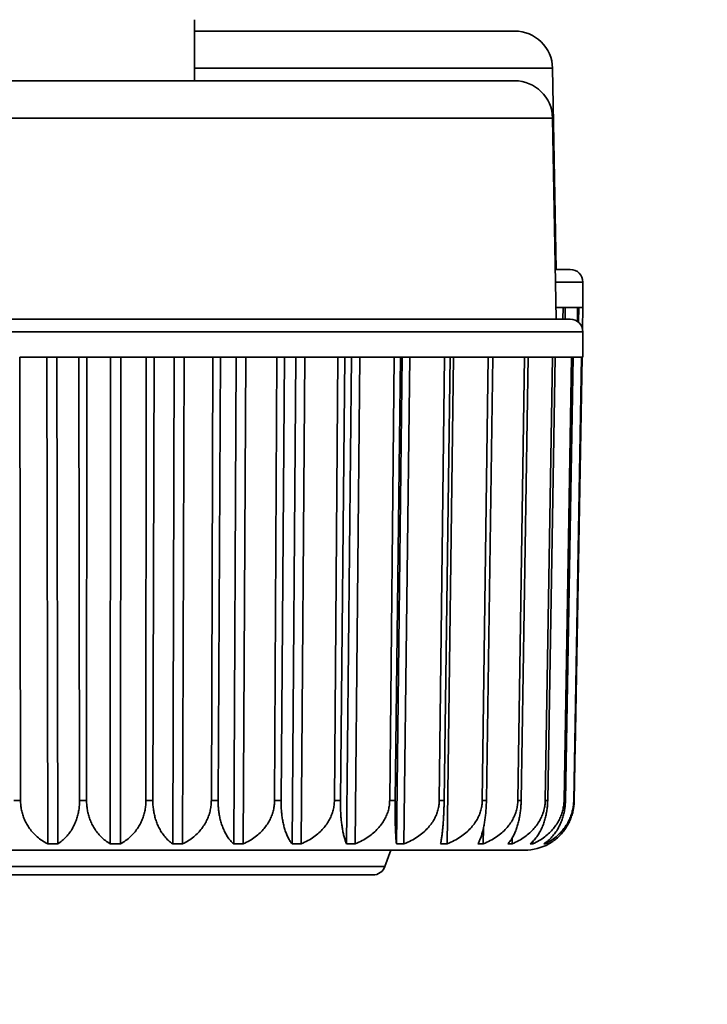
# Model space of a CAD drawing. Header units: millimetres. Extents: x 0 to 3360, y 0 to 2376.
# Tile 43 of 82: x 2491 to 2498, y 1598 to 1608. Entities that reach past the tile are written whole.
import ezdxf

# ---------------------------------------------------------------- set-up
doc = ezdxf.new("R2010")
doc.units = ezdxf.units.MM
doc.header["$LTSCALE"] = 8
for name, color, linetype, lineweight in [('Bemaßungen(ISO)', 7, 'Continuous', 18), ('Sichtbare Kanten(ISO)', 7, 'Continuous', 35), ('Sichtbare tangentiale Kanten(ISO)', 7, 'Continuous', 35)]:
    doc.layers.add(name, color=color, linetype=linetype, lineweight=lineweight)
doc.styles.add('Aktuell-ISOGroßer Text', font='arial.ttf')
doc.dimstyles.new('X.XXXGroßer Text', dxfattribs={"dimscale": 8, "dimtxt": 3.048, "dimasz": 5, "dimexe": 3.175, "dimexo": 0.75, "dimgap": 0.762, "dimtad": 1, "dimdec": 1, "dimrnd": 1e-08, "dimzin": 12, "dimtxsty": 'Aktuell-ISOGroßer Text', "dimcen": 0.09, "dimdle": 10, "dimclrd": 256, "dimclre": 256, "dimclrt": 7, "dimadec": 0, "dimazin": 3, "dimtfac": 0.656168, "dimtdec": 1, "dimtmove": 0, "dimatfit": 3, "dimfxl": 0, "dimtolj": 1, "dimlwd": 25, "dimlwe": 25, "dimarcsym": 0})

# ---------------------------------------------------------------- blocks, each defined once
blk = doc.blocks.new('*D14')
at = {"layer": 'Bemaßungen(ISO)', "color": 250, "linetype": 'Continuous', "lineweight": 25, "true_color": 0x3f3f3f, "transparency": 16777216}
for p, q in [((2518.1991, 1633.3304), (2518.1991, 1440.2638)), ((2315.9491, 1526.3304), (2315.9491, 1440.2638)), ((2478.1991, 1465.6638), (2355.9491, 1465.6638))]:
    blk.add_line(p, q, dxfattribs=at)
at = {"layer": 'Bemaßungen(ISO)', "color": 250, "linetype": 'Continuous', "true_color": 0x3f3f3f, "transparency": 16777216}
for points in [[(2355.9491, 1472.3304), (2355.9491, 1458.9971), (2315.9491, 1465.6638)], [(2478.1991, 1472.3304), (2478.1991, 1458.9971), (2518.1991, 1465.6638)]]:
    blk.add_solid(points, dxfattribs=at)
at = {"layer": 'Defpoints', "color": 0, "linetype": 'Continuous', "transparency": 16777216}
for p in [(2518.1991, 1639.3304), (2315.9491, 1532.3304), (2315.9491, 1465.6638)]:
    blk.add_point(p, dxfattribs=at)
at = {"layer": 'Bemaßungen(ISO)', "color": 7, "linetype": 'Continuous', "lineweight": 25, "transparency": 16777216, "insert": (2375.8492, 1501.0671), "char_height": 24.384, "attachment_point": 1, "style": 'Aktuell-ISOGroßer Text'}
blk.add_mtext('\\A1;202,2', dxfattribs=at)
blk = doc.blocks.new('*D15')
at = {"layer": 'Bemaßungen(ISO)', "color": 250, "linetype": 'Continuous', "lineweight": 25, "true_color": 0x3f3f3f, "transparency": 16777216}
for p, q in [((2518.1991, 1633.3304), (2518.1991, 1440.2638)), ((2598.1991, 1633.3304), (2598.1991, 1440.2638)), ((2478.1991, 1465.6638), (2438.1991, 1465.6638)), ((2598.1991, 1465.6638), (2518.1991, 1465.6638)), ((2638.1991, 1465.6638), (2678.1991, 1465.6638))]:
    blk.add_line(p, q, dxfattribs=at)
at = {"layer": 'Bemaßungen(ISO)', "color": 250, "linetype": 'Continuous', "true_color": 0x3f3f3f, "transparency": 16777216}
for points in [[(2478.1991, 1472.3304), (2478.1991, 1458.9971), (2518.1991, 1465.6638)], [(2638.1991, 1472.3304), (2638.1991, 1458.9971), (2598.1991, 1465.6638)]]:
    blk.add_solid(points, dxfattribs=at)
at = {"layer": 'Defpoints', "color": 0, "linetype": 'Continuous', "transparency": 16777216}
for p in [(2518.1991, 1639.3304), (2598.1991, 1639.3304), (2518.1991, 1465.6638)]:
    blk.add_point(p, dxfattribs=at)
at = {"layer": 'Bemaßungen(ISO)', "color": 7, "linetype": 'Continuous', "lineweight": 25, "transparency": 16777216, "insert": (2540.7594, 1496.6594), "char_height": 24.384, "attachment_point": 1, "style": 'Aktuell-ISOGroßer Text'}
blk.add_mtext('\\A1;80', dxfattribs=at)
blk = doc.blocks.new('*D20')
at = {"layer": 'Bemaßungen(ISO)', "color": 250, "linetype": 'Continuous', "lineweight": 25, "true_color": 0x3f3f3f, "transparency": 16777216}
for p, q in [((2568.4491, 1663.0804), (2212.0491, 1663.0804)), ((2237.4491, 1570.8304), (2237.4491, 1623.0804)), ((2311.4491, 1530.8304), (2212.0491, 1530.8304))]:
    blk.add_line(p, q, dxfattribs=at)
at = {"layer": 'Bemaßungen(ISO)', "color": 250, "linetype": 'Continuous', "true_color": 0x3f3f3f, "transparency": 16777216}
for points in [[(2230.7825, 1623.0804), (2244.1158, 1623.0804), (2237.4491, 1663.0804)], [(2230.7825, 1570.8304), (2244.1158, 1570.8304), (2237.4491, 1530.8304)]]:
    blk.add_solid(points, dxfattribs=at)
at = {"layer": 'Defpoints', "color": 0, "linetype": 'Continuous', "transparency": 16777216}
for p in [(2237.4491, 1663.0804), (2574.4491, 1663.0804), (2317.4491, 1530.8304)]:
    blk.add_point(p, dxfattribs=at)
at = {"layer": 'Bemaßungen(ISO)', "color": 7, "linetype": 'Continuous', "lineweight": 25, "transparency": 16777216, "insert": (2202.0458, 1556.9613), "char_height": 24.384, "attachment_point": 1, "rotation": 90, "style": 'Aktuell-ISOGroßer Text'}
blk.add_mtext('\\A1;132,3', dxfattribs=at)

msp = doc.modelspace()

# ---------------------------------------------------------------- linework, layer by layer
at = {"layer": 'Sichtbare Kanten(ISO)'}
for p, q in [((2492.8016, 1607.4664), (2492.8016, 1608.0804)), ((2492.8016, 1607.9664), (2496.0148, 1607.9664)), ((2496.3957, 1607.5921), (2496.431, 1605.5704)), ((2487.6835, 1607.4664), (2496.0148, 1607.4664)), ((2496.3957, 1607.0921), (2496.431, 1605.0704)), ((2496.4223, 1605.5704), (2496.5735, 1605.5704)), ((2496.7005, 1605.1895), (2496.7005, 1605.4434)), ((2496.5014, 1605.1887), (2496.429, 1605.1887)), ((2496.4994, 1605.0704), (2496.5014, 1605.1887)), ((2496.5235, 1605.1887), (2496.5215, 1605.0704)), ((2496.6476, 1605.1887), (2496.5235, 1605.1887)), ((2496.6452, 1605.0483), (2496.6476, 1605.1887)), ((2496.6587, 1605.1887), (2496.6561, 1605.0399)), ((2496.7004, 1605.1887), (2496.6587, 1605.1887)), ((2496.6587, 1605.1887), (2496.6587, 1605.1887)), ((2496.6966, 1604.9747), (2496.7004, 1605.1887)), ((2496.6968, 1604.9741), (2496.7005, 1605.1895)), ((2487.1247, 1605.0704), (2496.5735, 1605.0704)), ((2496.7005, 1604.6887), (2496.7005, 1604.9434)), ((2491.6397, 1604.6887), (2491.0463, 1604.6887)), ((2491.0463, 1604.6887), (2491.0546, 1600.2356)), ((2491.3183, 1604.6887), (2491.3273, 1599.7988)), ((2491.4283, 1599.7988), (2491.4194, 1604.6887)), ((2491.6477, 1600.2356), (2491.6397, 1604.6887)), ((2491.72, 1604.6887), (2491.7174, 1600.2356)), ((2492.3163, 1604.6887), (2491.72, 1604.6887)), ((2491.9587, 1604.6887), (2491.9557, 1599.7988)), ((2492.0573, 1599.7988), (2492.0603, 1604.6887)), ((2492.3134, 1600.2356), (2492.3163, 1604.6887)), ((2492.3962, 1604.6887), (2492.3828, 1600.2356)), ((2492.9838, 1604.6887), (2492.3962, 1604.6887)), ((2492.597, 1604.6887), (2492.5821, 1599.7988)), ((2492.6822, 1599.7988), (2492.697, 1604.6887)), ((2492.9701, 1600.2356), (2492.9838, 1604.6887)), ((2493.0617, 1604.6887), (2493.0378, 1600.2356)), ((2493.6292, 1604.6887), (2493.0617, 1604.6887)), ((2493.2206, 1604.6887), (2493.1943, 1599.7988)), ((2493.2909, 1599.7988), (2493.3173, 1604.6887)), ((2493.605, 1600.2356), (2493.6292, 1604.6887)), ((2493.7037, 1604.6887), (2493.6697, 1600.2356)), ((2494.24, 1604.6887), (2493.7037, 1604.6887)), ((2493.8176, 1604.6887), (2493.7802, 1599.7988)), ((2493.8715, 1599.7988), (2493.909, 1604.6887)), ((2494.2057, 1600.2356), (2494.24, 1604.6887)), ((2494.3095, 1604.6887), (2494.2661, 1600.2356)), ((2494.8042, 1604.6887), (2494.3095, 1604.6887)), ((2494.3763, 1604.6887), (2494.3286, 1599.7988)), ((2494.4128, 1599.7988), (2494.4606, 1604.6887)), ((2494.7605, 1600.2356), (2494.8042, 1604.6887)), ((2494.8675, 1604.6887), (2494.8155, 1600.2356)), ((2494.8858, 1604.6887), (2494.8287, 1599.7988)), ((2495.3109, 1604.6887), (2494.8675, 1604.6887)), ((2494.9042, 1599.7988), (2494.9613, 1604.6887)), ((2495.2587, 1600.2356), (2495.3109, 1604.6887)), ((2495.3667, 1604.6887), (2495.3071, 1600.2356)), ((2495.3361, 1599.7988), (2495.4015, 1604.6887)), ((2495.7503, 1604.6887), (2495.3667, 1604.6887)), ((2495.6905, 1600.2356), (2495.7503, 1604.6887)), ((2495.7975, 1604.6887), (2495.7315, 1600.2356)), ((2496.1137, 1604.6887), (2495.7975, 1604.6887)), ((2496.0475, 1600.2356), (2496.1137, 1604.6887)), ((2496.1514, 1604.6887), (2496.0803, 1600.2356)), ((2496.3941, 1604.6887), (2496.1514, 1604.6887)), ((2496.3229, 1600.2356), (2496.3941, 1604.6887)), ((2496.4215, 1604.6887), (2496.3467, 1600.2356)), ((2496.586, 1604.6887), (2496.4215, 1604.6887)), ((2496.5111, 1600.2356), (2496.586, 1604.6887)), ((2496.6027, 1604.6887), (2496.5256, 1600.2356)), ((2496.6858, 1604.6887), (2496.6027, 1604.6887)), ((2496.6027, 1604.6887), (2496.6027, 1604.6887)), ((2496.6086, 1600.2356), (2496.6857, 1604.6887)), ((2496.6913, 1604.6887), (2496.6135, 1600.2356)), ((2496.6227, 1600.7356), (2496.6916, 1604.6887)), ((2496.6228, 1600.7356), (2496.6918, 1604.6887)), ((2496.7005, 1604.6887), (2496.6914, 1604.6887)), ((2495.7002, 1599.7988), (2495.7025, 1599.9598)), ((2495.9893, 1599.7988), (2495.9902, 1599.8565)), ((2496.1978, 1599.7988), (2496.1982, 1599.8244)), ((2496.3216, 1599.7988), (2496.3218, 1599.8085)), ((2496.3587, 1599.7988), (2496.3587, 1599.7989)), ((2496.1149, 1599.7364), (2488.1549, 1599.7364)), ((2494.7132, 1599.572), (2494.7731, 1599.7364)), ((2494.5911, 1599.4864), (2489.1072, 1599.4864)), ((2492.2555, 1599.4864), (2492.2555, 1599.4864))]:
    msp.add_line(p, q, dxfattribs=at)
for centre, radius, start, end in [((2496.0148, 1607.5854), 0.381, 1, 90), ((2496.0148, 1607.0854), 0.381, 1, 90), ((2496.5735, 1605.4434), 0.127, 0, 90), ((2496.5735, 1604.9434), 0.127, 0, 90), ((2496.1149, 1600.7444), 0.508, 356.25762, 359), ((2496.1149, 1600.2444), 0.508, 270.00197, 298.68715), ((2493.7457, 1599.8634), 0.127, 269.97484, 270), ((2494.5911, 1599.6164), 0.13, 270, 340)]:
    msp.add_arc(centre, radius, start, end, dxfattribs=at)
for points in [[(2496.6227, 1600.7356), (2496.6225, 1600.7284), (2496.6223, 1600.7213), (2496.6218, 1600.7141)], [(2496.3584, 1599.7988), (2496.3586, 1599.7988), (2496.3587, 1599.7988), (2496.3587, 1599.7988)]]:
    msp.add_open_spline(points, degree=3, dxfattribs=at)
for points, knots in [([(2491.0546, 1600.2356), (2491.0546, 1600.2194), (2491.0554, 1600.2033), (2491.057, 1600.1873), (2491.0587, 1600.1712), (2491.0611, 1600.1552), (2491.0643, 1600.1392), (2491.0676, 1600.1232), (2491.0717, 1600.1073), (2491.0766, 1600.0915), (2491.0815, 1600.0756), (2491.0873, 1600.0599), (2491.094, 1600.0443), (2491.1007, 1600.0288), (2491.1084, 1600.0133), (2491.117, 1599.9981), (2491.1256, 1599.9828), (2491.1351, 1599.9678), (2491.1458, 1599.953), (2491.1564, 1599.9383), (2491.168, 1599.9238), (2491.1808, 1599.9098), (2491.1936, 1599.8957), (2491.2075, 1599.8821), (2491.2225, 1599.869), (2491.2376, 1599.856), (2491.2538, 1599.8435), (2491.2713, 1599.8317), (2491.2887, 1599.8199), (2491.3073, 1599.8089), (2491.3273, 1599.7988)], [0, 0, 0, 0, 0.1, 0.1, 0.1, 0.2, 0.2, 0.2, 0.3, 0.3, 0.3, 0.4, 0.4, 0.4, 0.5, 0.5, 0.5, 0.6, 0.6, 0.6, 0.7, 0.7, 0.7, 0.8, 0.8, 0.8, 0.9, 0.9, 0.9, 1, 1, 1, 1]), ([(2491.6477, 1600.2356), (2491.6477, 1600.2194), (2491.6471, 1600.2033), (2491.6459, 1600.1873), (2491.6446, 1600.1712), (2491.6427, 1600.1552), (2491.6401, 1600.1392), (2491.6375, 1600.1233), (2491.6343, 1600.1073), (2491.6303, 1600.0915), (2491.6264, 1600.0757), (2491.6217, 1600.0599), (2491.6164, 1600.0444), (2491.611, 1600.0288), (2491.6049, 1600.0133), (2491.5979, 1599.9981), (2491.591, 1599.9828), (2491.5833, 1599.9678), (2491.5748, 1599.953), (2491.5662, 1599.9383), (2491.5568, 1599.9238), (2491.5465, 1599.9098), (2491.5362, 1599.8957), (2491.525, 1599.8821), (2491.5129, 1599.869), (2491.5007, 1599.856), (2491.4876, 1599.8435), (2491.4736, 1599.8317), (2491.4595, 1599.8199), (2491.4444, 1599.8089), (2491.4283, 1599.7988)], [0, 0, 0, 0, 0.1, 0.1, 0.1, 0.2, 0.2, 0.2, 0.3, 0.3, 0.3, 0.4, 0.4, 0.4, 0.5, 0.5, 0.5, 0.6, 0.6, 0.6, 0.7, 0.7, 0.7, 0.8, 0.8, 0.8, 0.9, 0.9, 0.9, 1, 1, 1, 1]), ([(2491.7174, 1600.2356), (2491.7174, 1600.2194), (2491.7181, 1600.2033), (2491.7195, 1600.1873), (2491.7208, 1600.1712), (2491.7229, 1600.1552), (2491.7257, 1600.1392), (2491.7286, 1600.1232), (2491.7321, 1600.1073), (2491.7364, 1600.0915), (2491.7407, 1600.0756), (2491.7458, 1600.0599), (2491.7516, 1600.0443), (2491.7575, 1600.0288), (2491.7641, 1600.0133), (2491.7716, 1599.9981), (2491.7792, 1599.9828), (2491.7875, 1599.9678), (2491.7968, 1599.953), (2491.8061, 1599.9383), (2491.8163, 1599.9238), (2491.8275, 1599.9098), (2491.8386, 1599.8957), (2491.8508, 1599.8821), (2491.864, 1599.869), (2491.8772, 1599.856), (2491.8914, 1599.8435), (2491.9067, 1599.8317), (2491.9219, 1599.8199), (2491.9383, 1599.8089), (2491.9557, 1599.7988)], [0, 0, 0, 0, 0.1, 0.1, 0.1, 0.2, 0.2, 0.2, 0.3, 0.3, 0.3, 0.4, 0.4, 0.4, 0.5, 0.5, 0.5, 0.6, 0.6, 0.6, 0.7, 0.7, 0.7, 0.8, 0.8, 0.8, 0.9, 0.9, 0.9, 1, 1, 1, 1]), ([(2492.3134, 1600.2356), (2492.3134, 1600.2194), (2492.3127, 1600.2033), (2492.3112, 1600.1873), (2492.3096, 1600.1712), (2492.3074, 1600.1552), (2492.3043, 1600.1392), (2492.3013, 1600.1233), (2492.2975, 1600.1073), (2492.2929, 1600.0915), (2492.2882, 1600.0757), (2492.2828, 1600.0599), (2492.2765, 1600.0444), (2492.2702, 1600.0288), (2492.263, 1600.0133), (2492.255, 1599.9981), (2492.2469, 1599.9828), (2492.2379, 1599.9678), (2492.2279, 1599.953), (2492.2179, 1599.9383), (2492.207, 1599.9238), (2492.195, 1599.9098), (2492.183, 1599.8957), (2492.1699, 1599.8821), (2492.1557, 1599.869), (2492.1416, 1599.856), (2492.1263, 1599.8435), (2492.11, 1599.8317), (2492.0936, 1599.8199), (2492.076, 1599.8089), (2492.0573, 1599.7988)], [0, 0, 0, 0, 0.1, 0.1, 0.1, 0.2, 0.2, 0.2, 0.3, 0.3, 0.3, 0.4, 0.4, 0.4, 0.5, 0.5, 0.5, 0.6, 0.6, 0.6, 0.7, 0.7, 0.7, 0.8, 0.8, 0.8, 0.9, 0.9, 0.9, 1, 1, 1, 1]), ([(2492.3828, 1600.2356), (2492.3827, 1600.2194), (2492.3833, 1600.2033), (2492.3844, 1600.1873), (2492.3855, 1600.1712), (2492.3872, 1600.1552), (2492.3896, 1600.1392), (2492.3919, 1600.1232), (2492.3948, 1600.1073), (2492.3984, 1600.0915), (2492.402, 1600.0756), (2492.4062, 1600.0599), (2492.4111, 1600.0443), (2492.416, 1600.0288), (2492.4215, 1600.0133), (2492.4278, 1599.9981), (2492.4341, 1599.9828), (2492.4411, 1599.9678), (2492.4489, 1599.953), (2492.4566, 1599.9383), (2492.4652, 1599.9238), (2492.4745, 1599.9098), (2492.4839, 1599.8957), (2492.4941, 1599.8821), (2492.5052, 1599.869), (2492.5162, 1599.856), (2492.5281, 1599.8435), (2492.5409, 1599.8317), (2492.5538, 1599.8199), (2492.5675, 1599.8089), (2492.5821, 1599.7988)], [0, 0, 0, 0, 0.1, 0.1, 0.1, 0.2, 0.2, 0.2, 0.3, 0.3, 0.3, 0.4, 0.4, 0.4, 0.5, 0.5, 0.5, 0.6, 0.6, 0.6, 0.7, 0.7, 0.7, 0.8, 0.8, 0.8, 0.9, 0.9, 0.9, 1, 1, 1, 1]), ([(2492.9701, 1600.2356), (2492.9701, 1600.2194), (2492.9692, 1600.2033), (2492.9675, 1600.1873), (2492.9657, 1600.1712), (2492.9632, 1600.1552), (2492.9597, 1600.1392), (2492.9563, 1600.1233), (2492.952, 1600.1073), (2492.9467, 1600.0915), (2492.9415, 1600.0757), (2492.9354, 1600.0599), (2492.9283, 1600.0444), (2492.9212, 1600.0288), (2492.9132, 1600.0133), (2492.9041, 1599.9981), (2492.895, 1599.9828), (2492.8849, 1599.9678), (2492.8737, 1599.953), (2492.8625, 1599.9383), (2492.8502, 1599.9238), (2492.8367, 1599.9098), (2492.8232, 1599.8957), (2492.8085, 1599.8821), (2492.7927, 1599.869), (2492.7768, 1599.856), (2492.7597, 1599.8435), (2492.7413, 1599.8317), (2492.7229, 1599.8199), (2492.7032, 1599.8089), (2492.6822, 1599.7988)], [0, 0, 0, 0, 0.1, 0.1, 0.1, 0.2, 0.2, 0.2, 0.3, 0.3, 0.3, 0.4, 0.4, 0.4, 0.5, 0.5, 0.5, 0.6, 0.6, 0.6, 0.7, 0.7, 0.7, 0.8, 0.8, 0.8, 0.9, 0.9, 0.9, 1, 1, 1, 1]), ([(2493.0378, 1600.2356), (2493.0377, 1600.2194), (2493.0381, 1600.2033), (2493.0389, 1600.1873), (2493.0398, 1600.1712), (2493.0411, 1600.1552), (2493.0429, 1600.1392), (2493.0447, 1600.1232), (2493.047, 1600.1073), (2493.0497, 1600.0915), (2493.0525, 1600.0756), (2493.0558, 1600.0599), (2493.0596, 1600.0443), (2493.0634, 1600.0288), (2493.0678, 1600.0133), (2493.0727, 1599.9981), (2493.0776, 1599.9828), (2493.0831, 1599.9678), (2493.0892, 1599.953), (2493.0953, 1599.9383), (2493.1021, 1599.9238), (2493.1094, 1599.9098), (2493.1168, 1599.8957), (2493.1248, 1599.8821), (2493.1336, 1599.869), (2493.1423, 1599.856), (2493.1517, 1599.8435), (2493.1618, 1599.8317), (2493.1719, 1599.8199), (2493.1827, 1599.8089), (2493.1943, 1599.7988)], [0, 0, 0, 0, 0.1, 0.1, 0.1, 0.2, 0.2, 0.2, 0.3, 0.3, 0.3, 0.4, 0.4, 0.4, 0.5, 0.5, 0.5, 0.6, 0.6, 0.6, 0.7, 0.7, 0.7, 0.8, 0.8, 0.8, 0.9, 0.9, 0.9, 1, 1, 1, 1]), ([(2493.605, 1600.2356), (2493.6049, 1600.2194), (2493.6039, 1600.2033), (2493.602, 1600.1873), (2493.6001, 1600.1712), (2493.5973, 1600.1552), (2493.5935, 1600.1392), (2493.5897, 1600.1233), (2493.585, 1600.1073), (2493.5793, 1600.0915), (2493.5735, 1600.0757), (2493.5669, 1600.0599), (2493.5591, 1600.0444), (2493.5514, 1600.0288), (2493.5426, 1600.0133), (2493.5327, 1599.9981), (2493.5228, 1599.9828), (2493.5117, 1599.9678), (2493.4995, 1599.953), (2493.4873, 1599.9383), (2493.4739, 1599.9238), (2493.4592, 1599.9098), (2493.4445, 1599.8957), (2493.4285, 1599.8821), (2493.4112, 1599.869), (2493.3939, 1599.856), (2493.3753, 1599.8435), (2493.3552, 1599.8317), (2493.3352, 1599.8199), (2493.3138, 1599.8089), (2493.2909, 1599.7988)], [0, 0, 0, 0, 0.1, 0.1, 0.1, 0.2, 0.2, 0.2, 0.3, 0.3, 0.3, 0.4, 0.4, 0.4, 0.5, 0.5, 0.5, 0.6, 0.6, 0.6, 0.7, 0.7, 0.7, 0.8, 0.8, 0.8, 0.9, 0.9, 0.9, 1, 1, 1, 1]), ([(2493.6697, 1600.2356), (2493.6695, 1600.2194), (2493.6697, 1600.2033), (2493.6703, 1600.1873), (2493.6708, 1600.1712), (2493.6717, 1600.1552), (2493.6729, 1600.1392), (2493.6742, 1600.1232), (2493.6757, 1600.1073), (2493.6777, 1600.0915), (2493.6796, 1600.0756), (2493.6819, 1600.0599), (2493.6846, 1600.0443), (2493.6873, 1600.0288), (2493.6903, 1600.0133), (2493.6938, 1599.9981), (2493.6973, 1599.9828), (2493.7012, 1599.9678), (2493.7055, 1599.953), (2493.7098, 1599.9383), (2493.7146, 1599.9238), (2493.7198, 1599.9098), (2493.725, 1599.8957), (2493.7308, 1599.8821), (2493.7369, 1599.869), (2493.7431, 1599.856), (2493.7498, 1599.8435), (2493.757, 1599.8317), (2493.7642, 1599.8199), (2493.772, 1599.8089), (2493.7802, 1599.7988)], [0, 0, 0, 0, 0.1, 0.1, 0.1, 0.2, 0.2, 0.2, 0.3, 0.3, 0.3, 0.4, 0.4, 0.4, 0.5, 0.5, 0.5, 0.6, 0.6, 0.6, 0.7, 0.7, 0.7, 0.8, 0.8, 0.8, 0.9, 0.9, 0.9, 1, 1, 1, 1]), ([(2494.2057, 1600.2356), (2494.2056, 1600.2194), (2494.2045, 1600.2033), (2494.2024, 1600.1873), (2494.2004, 1600.1712), (2494.1973, 1600.1552), (2494.1933, 1600.1392), (2494.1893, 1600.1233), (2494.1842, 1600.1073), (2494.1781, 1600.0915), (2494.172, 1600.0757), (2494.1649, 1600.0599), (2494.1566, 1600.0444), (2494.1484, 1600.0288), (2494.139, 1600.0133), (2494.1285, 1599.9981), (2494.1179, 1599.9828), (2494.1062, 1599.9678), (2494.0932, 1599.953), (2494.0802, 1599.9383), (2494.066, 1599.9238), (2494.0503, 1599.9098), (2494.0347, 1599.8957), (2494.0177, 1599.8821), (2493.9993, 1599.869), (2493.9809, 1599.856), (2493.9611, 1599.8435), (2493.9399, 1599.8317), (2493.9186, 1599.8199), (2493.8958, 1599.8089), (2493.8715, 1599.7988)], [0, 0, 0, 0, 0.1, 0.1, 0.1, 0.2, 0.2, 0.2, 0.3, 0.3, 0.3, 0.4, 0.4, 0.4, 0.5, 0.5, 0.5, 0.6, 0.6, 0.6, 0.7, 0.7, 0.7, 0.8, 0.8, 0.8, 0.9, 0.9, 0.9, 1, 1, 1, 1]), ([(2494.2661, 1600.2356), (2494.2659, 1600.2194), (2494.266, 1600.2033), (2494.2662, 1600.1873), (2494.2664, 1600.1712), (2494.2669, 1600.1552), (2494.2675, 1600.1392), (2494.2681, 1600.1232), (2494.269, 1600.1073), (2494.27, 1600.0915), (2494.2711, 1600.0756), (2494.2723, 1600.0599), (2494.2738, 1600.0443), (2494.2753, 1600.0288), (2494.277, 1600.0133), (2494.279, 1599.9981), (2494.2809, 1599.9828), (2494.2831, 1599.9678), (2494.2856, 1599.953), (2494.2881, 1599.9383), (2494.2908, 1599.9238), (2494.2938, 1599.9098), (2494.2968, 1599.8957), (2494.3, 1599.8821), (2494.3036, 1599.869), (2494.3072, 1599.856), (2494.311, 1599.8435), (2494.3152, 1599.8317), (2494.3193, 1599.8199), (2494.3238, 1599.8089), (2494.3286, 1599.7988)], [0, 0, 0, 0, 0.1, 0.1, 0.1, 0.2, 0.2, 0.2, 0.3, 0.3, 0.3, 0.4, 0.4, 0.4, 0.5, 0.5, 0.5, 0.6, 0.6, 0.6, 0.7, 0.7, 0.7, 0.8, 0.8, 0.8, 0.9, 0.9, 0.9, 1, 1, 1, 1]), ([(2494.7605, 1600.2356), (2494.7604, 1600.2194), (2494.7592, 1600.2033), (2494.7571, 1600.1873), (2494.7549, 1600.1712), (2494.7517, 1600.1552), (2494.7475, 1600.1392), (2494.7433, 1600.1233), (2494.738, 1600.1073), (2494.7316, 1600.0915), (2494.7253, 1600.0757), (2494.7178, 1600.0599), (2494.7092, 1600.0444), (2494.7007, 1600.0288), (2494.6909, 1600.0133), (2494.6799, 1599.9981), (2494.669, 1599.9828), (2494.6568, 1599.9678), (2494.6432, 1599.953), (2494.6297, 1599.9383), (2494.6149, 1599.9238), (2494.5986, 1599.9098), (2494.5824, 1599.8957), (2494.5647, 1599.8821), (2494.5456, 1599.869), (2494.5265, 1599.856), (2494.5059, 1599.8435), (2494.4838, 1599.8317), (2494.4617, 1599.8199), (2494.4381, 1599.8089), (2494.4128, 1599.7988)], [0, 0, 0, 0, 0.1, 0.1, 0.1, 0.2, 0.2, 0.2, 0.3, 0.3, 0.3, 0.4, 0.4, 0.4, 0.5, 0.5, 0.5, 0.6, 0.6, 0.6, 0.7, 0.7, 0.7, 0.8, 0.8, 0.8, 0.9, 0.9, 0.9, 1, 1, 1, 1]), ([(2494.8155, 1600.2356), (2494.8153, 1600.2194), (2494.8152, 1600.2033), (2494.8151, 1600.1873), (2494.815, 1600.1712), (2494.815, 1600.1552), (2494.815, 1600.1392), (2494.815, 1600.1232), (2494.8151, 1600.1073), (2494.8153, 1600.0915), (2494.8154, 1600.0756), (2494.8156, 1600.0599), (2494.8159, 1600.0443), (2494.8162, 1600.0288), (2494.8165, 1600.0133), (2494.8169, 1599.9981), (2494.8173, 1599.9828), (2494.8178, 1599.9678), (2494.8183, 1599.953), (2494.8188, 1599.9383), (2494.8194, 1599.9238), (2494.8201, 1599.9098), (2494.8208, 1599.8957), (2494.8216, 1599.8821), (2494.8225, 1599.869), (2494.8233, 1599.856), (2494.8243, 1599.8435), (2494.8253, 1599.8317), (2494.8263, 1599.8199), (2494.8275, 1599.8089), (2494.8287, 1599.7988)], [0, 0, 0, 0, 0.1, 0.1, 0.1, 0.2, 0.2, 0.2, 0.3, 0.3, 0.3, 0.4, 0.4, 0.4, 0.5, 0.5, 0.5, 0.6, 0.6, 0.6, 0.7, 0.7, 0.7, 0.8, 0.8, 0.8, 0.9, 0.9, 0.9, 1, 1, 1, 1]), ([(2495.2587, 1600.2356), (2495.2585, 1600.2194), (2495.2573, 1600.2033), (2495.2551, 1600.1873), (2495.2528, 1600.1712), (2495.2496, 1600.1552), (2495.2453, 1600.1392), (2495.2409, 1600.1233), (2495.2355, 1600.1073), (2495.229, 1600.0915), (2495.2225, 1600.0757), (2495.215, 1600.0599), (2495.2062, 1600.0444), (2495.1974, 1600.0288), (2495.1875, 1600.0133), (2495.1763, 1599.9981), (2495.1651, 1599.9828), (2495.1527, 1599.9678), (2495.1389, 1599.953), (2495.1251, 1599.9383), (2495.11, 1599.9238), (2495.0934, 1599.9098), (2495.0769, 1599.8957), (2495.0589, 1599.8821), (2495.0394, 1599.869), (2495.0199, 1599.856), (2494.999, 1599.8435), (2494.9765, 1599.8317), (2494.954, 1599.8199), (2494.9299, 1599.8089), (2494.9042, 1599.7988)], [0, 0, 0, 0, 0.1, 0.1, 0.1, 0.2, 0.2, 0.2, 0.3, 0.3, 0.3, 0.4, 0.4, 0.4, 0.5, 0.5, 0.5, 0.6, 0.6, 0.6, 0.7, 0.7, 0.7, 0.8, 0.8, 0.8, 0.9, 0.9, 0.9, 1, 1, 1, 1]), ([(2495.3071, 1600.2356), (2495.3069, 1600.2194), (2495.3066, 1600.2033), (2495.3062, 1600.1873), (2495.3058, 1600.1712), (2495.3054, 1600.1552), (2495.3048, 1600.1392), (2495.3042, 1600.1232), (2495.3035, 1600.1073), (2495.3028, 1600.0915), (2495.302, 1600.0756), (2495.3012, 1600.0599), (2495.3002, 1600.0443), (2495.2992, 1600.0288), (2495.2982, 1600.0133), (2495.297, 1599.9981), (2495.2959, 1599.9828), (2495.2946, 1599.9678), (2495.2932, 1599.953), (2495.2918, 1599.9383), (2495.2903, 1599.9238), (2495.2887, 1599.9098), (2495.2871, 1599.8957), (2495.2853, 1599.8821), (2495.2835, 1599.869), (2495.2816, 1599.856), (2495.2796, 1599.8435), (2495.2775, 1599.8317), (2495.2754, 1599.8199), (2495.2732, 1599.8089), (2495.2708, 1599.7988)], [0, 0, 0, 0, 0.1, 0.1, 0.1, 0.2, 0.2, 0.2, 0.3, 0.3, 0.3, 0.4, 0.4, 0.4, 0.5, 0.5, 0.5, 0.6, 0.6, 0.6, 0.7, 0.7, 0.7, 0.8, 0.8, 0.8, 0.9, 0.9, 0.9, 1, 1, 1, 1]), ([(2495.6905, 1600.2356), (2495.6903, 1600.2194), (2495.6891, 1600.2033), (2495.6868, 1600.1873), (2495.6845, 1600.1712), (2495.6813, 1600.1552), (2495.6769, 1600.1392), (2495.6726, 1600.1233), (2495.6672, 1600.1073), (2495.6607, 1600.0915), (2495.6542, 1600.0757), (2495.6466, 1600.0599), (2495.6378, 1600.0444), (2495.629, 1600.0288), (2495.6191, 1600.0133), (2495.6079, 1599.9981), (2495.5967, 1599.9828), (2495.5843, 1599.9678), (2495.5705, 1599.953), (2495.5567, 1599.9383), (2495.5416, 1599.9238), (2495.5251, 1599.9098), (2495.5085, 1599.8957), (2495.4906, 1599.8821), (2495.4711, 1599.869), (2495.4517, 1599.856), (2495.4308, 1599.8435), (2495.4083, 1599.8317), (2495.3858, 1599.8199), (2495.3618, 1599.8089), (2495.3361, 1599.7988)], [0, 0, 0, 0, 0.1, 0.1, 0.1, 0.2, 0.2, 0.2, 0.3, 0.3, 0.3, 0.4, 0.4, 0.4, 0.5, 0.5, 0.5, 0.6, 0.6, 0.6, 0.7, 0.7, 0.7, 0.8, 0.8, 0.8, 0.9, 0.9, 0.9, 1, 1, 1, 1]), ([(2495.7315, 1600.2356), (2495.7313, 1600.2194), (2495.7308, 1600.2033), (2495.7301, 1600.1873), (2495.7294, 1600.1712), (2495.7285, 1600.1552), (2495.7273, 1600.1392), (2495.7261, 1600.1232), (2495.7247, 1600.1073), (2495.7231, 1600.0915), (2495.7214, 1600.0756), (2495.7195, 1600.0599), (2495.7173, 1600.0443), (2495.7152, 1600.0288), (2495.7127, 1600.0133), (2495.71, 1599.9981), (2495.7073, 1599.9828), (2495.7043, 1599.9678), (2495.7011, 1599.953), (2495.6978, 1599.9383), (2495.6942, 1599.9238), (2495.6903, 1599.9098), (2495.6864, 1599.8957), (2495.6822, 1599.8821), (2495.6776, 1599.869), (2495.6731, 1599.856), (2495.6682, 1599.8435), (2495.663, 1599.8317), (2495.6578, 1599.8199), (2495.6522, 1599.8089), (2495.6463, 1599.7988)], [0, 0, 0, 0, 0.1, 0.1, 0.1, 0.2, 0.2, 0.2, 0.3, 0.3, 0.3, 0.4, 0.4, 0.4, 0.5, 0.5, 0.5, 0.6, 0.6, 0.6, 0.7, 0.7, 0.7, 0.8, 0.8, 0.8, 0.9, 0.9, 0.9, 1, 1, 1, 1]), ([(2496.0475, 1600.2356), (2496.0473, 1600.2194), (2496.0461, 1600.2033), (2496.0438, 1600.1873), (2496.0416, 1600.1712), (2496.0384, 1600.1552), (2496.0341, 1600.1392), (2496.0298, 1600.1233), (2496.0245, 1600.1073), (2496.0181, 1600.0915), (2496.0117, 1600.0757), (2496.0043, 1600.0599), (2495.9957, 1600.0444), (2495.987, 1600.0288), (2495.9773, 1600.0133), (2495.9663, 1599.9981), (2495.9553, 1599.9828), (2495.9432, 1599.9678), (2495.9297, 1599.953), (2495.9162, 1599.9383), (2495.9014, 1599.9238), (2495.8852, 1599.9098), (2495.869, 1599.8957), (2495.8514, 1599.8821), (2495.8323, 1599.869), (2495.8133, 1599.856), (2495.7928, 1599.8435), (2495.7708, 1599.8317), (2495.7488, 1599.8199), (2495.7253, 1599.8089), (2495.7002, 1599.7988)], [0, 0, 0, 0, 0.1, 0.1, 0.1, 0.2, 0.2, 0.2, 0.3, 0.3, 0.3, 0.4, 0.4, 0.4, 0.5, 0.5, 0.5, 0.6, 0.6, 0.6, 0.7, 0.7, 0.7, 0.8, 0.8, 0.8, 0.9, 0.9, 0.9, 1, 1, 1, 1]), ([(2496.0803, 1600.2356), (2496.08, 1600.2194), (2496.0794, 1600.2033), (2496.0784, 1600.1873), (2496.0774, 1600.1712), (2496.0761, 1600.1552), (2496.0743, 1600.1392), (2496.0726, 1600.1232), (2496.0705, 1600.1073), (2496.0679, 1600.0915), (2496.0654, 1600.0756), (2496.0625, 1600.0599), (2496.0592, 1600.0443), (2496.0559, 1600.0288), (2496.0521, 1600.0133), (2496.0479, 1599.9981), (2496.0437, 1599.9828), (2496.0391, 1599.9678), (2496.034, 1599.953), (2496.0288, 1599.9383), (2496.0232, 1599.9238), (2496.0171, 1599.9098), (2496.011, 1599.8957), (2496.0044, 1599.8821), (2495.9973, 1599.869), (2495.9901, 1599.856), (2495.9825, 1599.8435), (2495.9743, 1599.8317), (2495.966, 1599.8199), (2495.9573, 1599.8089), (2495.9479, 1599.7988)], [0, 0, 0, 0, 0.1, 0.1, 0.1, 0.2, 0.2, 0.2, 0.3, 0.3, 0.3, 0.4, 0.4, 0.4, 0.5, 0.5, 0.5, 0.6, 0.6, 0.6, 0.7, 0.7, 0.7, 0.8, 0.8, 0.8, 0.9, 0.9, 0.9, 1, 1, 1, 1]), ([(2496.3229, 1600.2356), (2496.3226, 1600.2194), (2496.3214, 1600.2033), (2496.3192, 1600.1873), (2496.3171, 1600.1712), (2496.3139, 1600.1552), (2496.3098, 1600.1392), (2496.3057, 1600.1233), (2496.3006, 1600.1073), (2496.2944, 1600.0915), (2496.2883, 1600.0757), (2496.2811, 1600.0599), (2496.2728, 1600.0444), (2496.2645, 1600.0288), (2496.2552, 1600.0133), (2496.2446, 1599.9981), (2496.2341, 1599.9828), (2496.2224, 1599.9678), (2496.2094, 1599.953), (2496.1965, 1599.9383), (2496.1823, 1599.9238), (2496.1667, 1599.9098), (2496.1512, 1599.8957), (2496.1343, 1599.8821), (2496.116, 1599.869), (2496.0977, 1599.856), (2496.0781, 1599.8435), (2496.057, 1599.8317), (2496.0359, 1599.8199), (2496.0133, 1599.8089), (2495.9893, 1599.7988)], [0, 0, 0, 0, 0.1, 0.1, 0.1, 0.2, 0.2, 0.2, 0.3, 0.3, 0.3, 0.4, 0.4, 0.4, 0.5, 0.5, 0.5, 0.6, 0.6, 0.6, 0.7, 0.7, 0.7, 0.8, 0.8, 0.8, 0.9, 0.9, 0.9, 1, 1, 1, 1]), ([(2496.3467, 1600.2356), (2496.3464, 1600.2194), (2496.3457, 1600.2033), (2496.3444, 1600.1873), (2496.3431, 1600.1712), (2496.3414, 1600.1552), (2496.3391, 1600.1392), (2496.3368, 1600.1232), (2496.334, 1600.1073), (2496.3307, 1600.0915), (2496.3274, 1600.0756), (2496.3235, 1600.0599), (2496.3191, 1600.0443), (2496.3147, 1600.0288), (2496.3097, 1600.0133), (2496.3041, 1599.9981), (2496.2985, 1599.9828), (2496.2922, 1599.9678), (2496.2854, 1599.953), (2496.2785, 1599.9383), (2496.271, 1599.9238), (2496.2629, 1599.9098), (2496.2547, 1599.8957), (2496.2458, 1599.8821), (2496.2362, 1599.869), (2496.2266, 1599.856), (2496.2163, 1599.8435), (2496.2052, 1599.8317), (2496.1942, 1599.8199), (2496.1823, 1599.8089), (2496.1698, 1599.7988)], [0, 0, 0, 0, 0.1, 0.1, 0.1, 0.2, 0.2, 0.2, 0.3, 0.3, 0.3, 0.4, 0.4, 0.4, 0.5, 0.5, 0.5, 0.6, 0.6, 0.6, 0.7, 0.7, 0.7, 0.8, 0.8, 0.8, 0.9, 0.9, 0.9, 1, 1, 1, 1]), ([(2496.5111, 1600.2356), (2496.5108, 1600.2194), (2496.5097, 1600.2033), (2496.5076, 1600.1873), (2496.5055, 1600.1712), (2496.5026, 1600.1552), (2496.4987, 1600.1392), (2496.4948, 1600.1233), (2496.49, 1600.1073), (2496.4842, 1600.0915), (2496.4784, 1600.0757), (2496.4716, 1600.0599), (2496.4639, 1600.0444), (2496.4561, 1600.0288), (2496.4473, 1600.0133), (2496.4374, 1599.9981), (2496.4275, 1599.9828), (2496.4165, 1599.9678), (2496.4043, 1599.953), (2496.3921, 1599.9383), (2496.3788, 1599.9238), (2496.3642, 1599.9098), (2496.3496, 1599.8957), (2496.3338, 1599.8821), (2496.3166, 1599.869), (2496.2995, 1599.856), (2496.2811, 1599.8435), (2496.2613, 1599.8317), (2496.2415, 1599.8199), (2496.2203, 1599.8089), (2496.1978, 1599.7988)], [0, 0, 0, 0, 0.1, 0.1, 0.1, 0.2, 0.2, 0.2, 0.3, 0.3, 0.3, 0.4, 0.4, 0.4, 0.5, 0.5, 0.5, 0.6, 0.6, 0.6, 0.7, 0.7, 0.7, 0.8, 0.8, 0.8, 0.9, 0.9, 0.9, 1, 1, 1, 1]), ([(2496.5256, 1600.2356), (2496.5253, 1600.2194), (2496.5244, 1600.2033), (2496.5229, 1600.1873), (2496.5214, 1600.1712), (2496.5193, 1600.1552), (2496.5165, 1600.1392), (2496.5137, 1600.1232), (2496.5103, 1600.1073), (2496.5062, 1600.0915), (2496.5022, 1600.0756), (2496.4974, 1600.0599), (2496.492, 1600.0443), (2496.4865, 1600.0288), (2496.4804, 1600.0133), (2496.4735, 1599.9981), (2496.4666, 1599.9828), (2496.4589, 1599.9678), (2496.4505, 1599.953), (2496.442, 1599.9383), (2496.4328, 1599.9238), (2496.4227, 1599.9098), (2496.4125, 1599.8957), (2496.4016, 1599.8821), (2496.3897, 1599.869), (2496.3778, 1599.856), (2496.3651, 1599.8435), (2496.3514, 1599.8317), (2496.3377, 1599.8199), (2496.3231, 1599.8089), (2496.3075, 1599.7988)], [0, 0, 0, 0, 0.1, 0.1, 0.1, 0.2, 0.2, 0.2, 0.3, 0.3, 0.3, 0.4, 0.4, 0.4, 0.5, 0.5, 0.5, 0.6, 0.6, 0.6, 0.7, 0.7, 0.7, 0.8, 0.8, 0.8, 0.9, 0.9, 0.9, 1, 1, 1, 1]), ([(2496.6086, 1600.2356), (2496.6083, 1600.2194), (2496.6072, 1600.2033), (2496.6053, 1600.1873), (2496.6034, 1600.1712), (2496.6007, 1600.1552), (2496.5971, 1600.1392), (2496.5935, 1600.1233), (2496.5891, 1600.1073), (2496.5837, 1600.0915), (2496.5784, 1600.0757), (2496.5722, 1600.0599), (2496.5651, 1600.0444), (2496.558, 1600.0288), (2496.5499, 1600.0133), (2496.5408, 1599.9981), (2496.5317, 1599.9828), (2496.5217, 1599.9678), (2496.5105, 1599.953), (2496.4994, 1599.9383), (2496.4872, 1599.9238), (2496.4738, 1599.9098), (2496.4605, 1599.8957), (2496.446, 1599.8821), (2496.4303, 1599.869), (2496.4146, 1599.856), (2496.3978, 1599.8435), (2496.3797, 1599.8317), (2496.3616, 1599.8199), (2496.3423, 1599.8089), (2496.3216, 1599.7988)], [0, 0, 0, 0, 0.1, 0.1, 0.1, 0.2, 0.2, 0.2, 0.3, 0.3, 0.3, 0.4, 0.4, 0.4, 0.5, 0.5, 0.5, 0.6, 0.6, 0.6, 0.7, 0.7, 0.7, 0.8, 0.8, 0.8, 0.9, 0.9, 0.9, 1, 1, 1, 1]), ([(2496.6135, 1600.2356), (2496.6132, 1600.2194), (2496.6122, 1600.2033), (2496.6105, 1600.1873), (2496.6087, 1600.1712), (2496.6063, 1600.1552), (2496.6031, 1600.1392), (2496.5998, 1600.1232), (2496.5959, 1600.1073), (2496.5911, 1600.0915), (2496.5864, 1600.0756), (2496.5809, 1600.0599), (2496.5745, 1600.0443), (2496.5682, 1600.0288), (2496.561, 1600.0133), (2496.5529, 1599.9981), (2496.5449, 1599.9828), (2496.5359, 1599.9678), (2496.526, 1599.953), (2496.5161, 1599.9383), (2496.5053, 1599.9238), (2496.4934, 1599.9098), (2496.4816, 1599.8957), (2496.4687, 1599.8821), (2496.4548, 1599.869), (2496.4409, 1599.856), (2496.426, 1599.8435), (2496.4099, 1599.8317), (2496.3939, 1599.8199), (2496.3767, 1599.8089), (2496.3584, 1599.7988)], [0, 0, 0, 0, 0.1, 0.1, 0.1, 0.2, 0.2, 0.2, 0.3, 0.3, 0.3, 0.4, 0.4, 0.4, 0.5, 0.5, 0.5, 0.6, 0.6, 0.6, 0.7, 0.7, 0.7, 0.8, 0.8, 0.8, 0.9, 0.9, 0.9, 1, 1, 1, 1]), ([(2491.3273, 1599.7988), (2491.3441, 1599.7988), (2491.3609, 1599.7988), (2491.3778, 1599.7988), (2491.3946, 1599.7988), (2491.4115, 1599.7988), (2491.4283, 1599.7988)], [-0.00508146, -0.00508146, -0.00508146, -0.00508146, 0, 0, 0, 0.00508086, 0.00508086, 0.00508086, 0.00508086]), ([(2491.9557, 1599.7988), (2491.9727, 1599.7988), (2491.9896, 1599.7988), (2492.0065, 1599.7988), (2492.0234, 1599.7988), (2492.0404, 1599.7988), (2492.0573, 1599.7988)], [-0.00508145, -0.00508145, -0.00508145, -0.00508145, 0, 0, 0, 0.00508086, 0.00508086, 0.00508086, 0.00508086]), ([(2492.5821, 1599.7988), (2492.5988, 1599.7988), (2492.6155, 1599.7988), (2492.6322, 1599.7988), (2492.6489, 1599.7988), (2492.6656, 1599.7988), (2492.6822, 1599.7988)], [-0.00508146, -0.00508146, -0.00508146, -0.00508146, 0, 0, 0, 0.00508086, 0.00508086, 0.00508086, 0.00508086]), ([(2493.1943, 1599.7988), (2493.2104, 1599.7988), (2493.2266, 1599.7988), (2493.2427, 1599.7988), (2493.2588, 1599.7988), (2493.2749, 1599.7988), (2493.2909, 1599.7988)], [-0.00508145, -0.00508145, -0.00508145, -0.00508145, 0, 0, 0, 0.00508086, 0.00508086, 0.00508086, 0.00508086]), ([(2493.7802, 1599.7988), (2493.7955, 1599.7988), (2493.8108, 1599.7988), (2493.826, 1599.7988), (2493.8412, 1599.7988), (2493.8564, 1599.7988), (2493.8715, 1599.7988)], [-0.00508146, -0.00508146, -0.00508146, -0.00508146, 0, 0, 0, 0.00508086, 0.00508086, 0.00508086, 0.00508086]), ([(2494.3286, 1599.7988), (2494.3427, 1599.7988), (2494.3568, 1599.7988), (2494.3709, 1599.7988), (2494.3849, 1599.7988), (2494.3989, 1599.7988), (2494.4128, 1599.7988)], [-0.00508145, -0.00508145, -0.00508145, -0.00508145, 0, 0, 0, 0.00508082, 0.00508082, 0.00508082, 0.00508082]), ([(2494.8287, 1599.7988), (2494.8414, 1599.7988), (2494.8541, 1599.7988), (2494.8666, 1599.7988), (2494.8792, 1599.7988), (2494.8917, 1599.7988), (2494.9042, 1599.7988)], [-0.00508146, -0.00508146, -0.00508146, -0.00508146, 0, 0, 0, 0.00508086, 0.00508086, 0.00508086, 0.00508086]), ([(2495.2708, 1599.7988), (2495.2818, 1599.7988), (2495.2928, 1599.7988), (2495.3037, 1599.7988), (2495.3146, 1599.7988), (2495.3254, 1599.7988), (2495.3361, 1599.7988)], [-0.00508145, -0.00508145, -0.00508145, -0.00508145, 0, 0, 0, 0.00508082, 0.00508082, 0.00508082, 0.00508082]), ([(2495.6463, 1599.7988), (2495.6555, 1599.7988), (2495.6645, 1599.7988), (2495.6735, 1599.7988), (2495.6825, 1599.7988), (2495.6914, 1599.7988), (2495.7002, 1599.7988)], [-0.00508146, -0.00508146, -0.00508146, -0.00508146, 0, 0, 0, 0.00508086, 0.00508086, 0.00508086, 0.00508086]), ([(2495.9479, 1599.7988), (2495.955, 1599.7988), (2495.962, 1599.7988), (2495.9689, 1599.7988), (2495.9757, 1599.7988), (2495.9825, 1599.7988), (2495.9893, 1599.7988)], [-0.00508145, -0.00508145, -0.00508145, -0.00508145, 0, 0, 0, 0.00508082, 0.00508082, 0.00508082, 0.00508082]), ([(2496.1698, 1599.7988), (2496.1746, 1599.7988), (2496.1794, 1599.7988), (2496.184, 1599.7988), (2496.1887, 1599.7988), (2496.1933, 1599.7988), (2496.1978, 1599.7988)], [-0.00508146, -0.00508146, -0.00508146, -0.00508146, 0, 0, 0, 0.00508086, 0.00508086, 0.00508086, 0.00508086]), ([(2496.3075, 1599.7988), (2496.31, 1599.7988), (2496.3125, 1599.7988), (2496.3148, 1599.7988), (2496.3172, 1599.7988), (2496.3195, 1599.7988), (2496.3216, 1599.7988)], [-0.00508145, -0.00508145, -0.00508145, -0.00508145, 0, 0, 0, 0.00508083, 0.00508083, 0.00508083, 0.00508083])]:
    msp.add_open_spline(points, degree=3, knots=knots, dxfattribs=at)
at = {"layer": 'Sichtbare tangentiale Kanten(ISO)'}
for p, q in [((2492.8016, 1607.5921), (2496.3957, 1607.5921)), ((2487.3025, 1607.0921), (2496.3957, 1607.0921)), ((2496.4245, 1605.4434), (2496.7005, 1605.4434)), ((2486.9977, 1604.9434), (2496.7005, 1604.9434)), ((2496.6228, 1600.7356), (2496.6227, 1600.7356)), ((2491.0546, 1600.2356), (2490.9859, 1600.2356)), ((2491.7174, 1600.2356), (2491.6477, 1600.2356)), ((2492.3828, 1600.2356), (2492.3134, 1600.2356)), ((2493.0378, 1600.2356), (2492.9701, 1600.2356)), ((2493.6697, 1600.2356), (2493.605, 1600.2356)), ((2494.2661, 1600.2356), (2494.2057, 1600.2356)), ((2494.8155, 1600.2356), (2494.7605, 1600.2356)), ((2495.3071, 1600.2356), (2495.2587, 1600.2356)), ((2495.7315, 1600.2356), (2495.6905, 1600.2356)), ((2496.0803, 1600.2356), (2496.0475, 1600.2356)), ((2496.3467, 1600.2356), (2496.3229, 1600.2356)), ((2496.5256, 1600.2356), (2496.5111, 1600.2356)), ((2496.6135, 1600.2356), (2496.6086, 1600.2356)), ((2494.7132, 1599.572), (2488.9851, 1599.572))]:
    msp.add_line(p, q, dxfattribs=at)
for points, knots in [([(2496.5014, 1605.1888), (2496.504, 1605.1891), (2496.5091, 1605.1895), (2496.5165, 1605.1895), (2496.521, 1605.1891), (2496.5235, 1605.1888)], [0, 0, 0, 0, 0.3333333, 0.6666667, 0.9943316, 0.9943316, 0.9943316, 0.9943316]), ([(2496.6476, 1605.1888), (2496.649, 1605.1891), (2496.6515, 1605.1895), (2496.6553, 1605.1895), (2496.6575, 1605.1891), (2496.6587, 1605.1887)], [0.0052502, 0.0052502, 0.0052502, 0.0052502, 0.3333333, 0.6666667, 0.9942939, 0.9942939, 0.9942939, 0.9942939]), ([(2496.7004, 1605.1888), (2496.7004, 1605.1891), (2496.7005, 1605.1894), (2496.7005, 1605.1895), (2496.7005, 1605.1895)], [0, 0, 0, 0, 0.3333333, 0.4913666, 0.4913666, 0.4913666, 0.4913666]), ([(2491.6397, 1604.6888), (2491.6497, 1604.6891), (2491.6669, 1604.6895), (2491.694, 1604.6895), (2491.7105, 1604.6891), (2491.72, 1604.6887)], [0.0052502, 0.0052502, 0.0052502, 0.0052502, 0.3333333, 0.6666667, 0.9942939, 0.9942939, 0.9942939, 0.9942939]), ([(2492.3163, 1604.6888), (2492.3255, 1604.6891), (2492.3435, 1604.6895), (2492.3703, 1604.6895), (2492.3868, 1604.6891), (2492.3962, 1604.6888)], [0, 0, 0, 0, 0.3333333, 0.6666667, 0.9943316, 0.9943316, 0.9943316, 0.9943316]), ([(2492.9838, 1604.6888), (2492.9935, 1604.6891), (2493.0103, 1604.6895), (2493.0365, 1604.6895), (2493.0526, 1604.6891), (2493.0617, 1604.6887)], [0.0052502, 0.0052502, 0.0052502, 0.0052502, 0.3333333, 0.6666667, 0.9942939, 0.9942939, 0.9942939, 0.9942939]), ([(2493.6292, 1604.6888), (2493.6378, 1604.6891), (2493.6546, 1604.6895), (2493.6796, 1604.6895), (2493.695, 1604.6891), (2493.7037, 1604.6888)], [0, 0, 0, 0, 0.3333333, 0.6666667, 0.9943316, 0.9943316, 0.9943316, 0.9943316]), ([(2494.24, 1604.6888), (2494.2487, 1604.6891), (2494.2637, 1604.6895), (2494.2871, 1604.6895), (2494.3014, 1604.6891), (2494.3095, 1604.6887)], [0.0052511, 0.0052511, 0.0052511, 0.0052511, 0.3333333, 0.6666667, 0.994294, 0.994294, 0.994294, 0.994294]), ([(2494.8042, 1604.6888), (2494.8115, 1604.6891), (2494.8259, 1604.6895), (2494.8471, 1604.6895), (2494.8601, 1604.6891), (2494.8675, 1604.6888)], [0, 0, 0, 0, 0.3333333, 0.6666667, 0.9943316, 0.9943316, 0.9943316, 0.9943316]), ([(2495.3109, 1604.6888), (2495.3179, 1604.6891), (2495.33, 1604.6895), (2495.3488, 1604.6895), (2495.3602, 1604.6891), (2495.3667, 1604.6887)], [0.0052511, 0.0052511, 0.0052511, 0.0052511, 0.3333333, 0.6666667, 0.994294, 0.994294, 0.994294, 0.994294]), ([(2495.7503, 1604.6888), (2495.7557, 1604.6891), (2495.7665, 1604.6895), (2495.7823, 1604.6895), (2495.792, 1604.6891), (2495.7975, 1604.6888)], [0, 0, 0, 0, 0.3333333, 0.6666667, 0.9943316, 0.9943316, 0.9943316, 0.9943316]), ([(2496.1137, 1604.6888), (2496.1184, 1604.6891), (2496.1266, 1604.6895), (2496.1393, 1604.6895), (2496.147, 1604.6891), (2496.1514, 1604.6887)], [0.0052511, 0.0052511, 0.0052511, 0.0052511, 0.3333333, 0.6666667, 0.994294, 0.994294, 0.994294, 0.994294]), ([(2496.3941, 1604.6888), (2496.3973, 1604.6891), (2496.4036, 1604.6895), (2496.4128, 1604.6895), (2496.4184, 1604.6891), (2496.4215, 1604.6888)], [0, 0, 0, 0, 0.3333333, 0.6666667, 0.9943316, 0.9943316, 0.9943316, 0.9943316]), ([(2496.586, 1604.6888), (2496.5882, 1604.6891), (2496.5918, 1604.6895), (2496.5975, 1604.6895), (2496.6008, 1604.6891), (2496.6027, 1604.6887)], [0.0052511, 0.0052511, 0.0052511, 0.0052511, 0.3333333, 0.6666667, 0.994294, 0.994294, 0.994294, 0.994294]), ([(2496.6858, 1604.6888), (2496.6865, 1604.6891), (2496.6878, 1604.6895), (2496.6897, 1604.6895), (2496.6908, 1604.6891), (2496.6914, 1604.6888)], [0, 0, 0, 0, 0.3333333, 0.6666667, 0.9943316, 0.9943316, 0.9943316, 0.9943316])]:
    msp.add_open_spline(points, degree=3, knots=knots, dxfattribs=at)

# ---------------------------------------------------------------- dimensions: what is measured, and where the dimension line sits
at = {"layer": 'Bemaßungen(ISO)', "color": 250, "linetype": 'Continuous', "lineweight": 25, "true_color": 0x3f3f3f}
for base, p1, p2, angle, override, picture, middle in [((2237.4491366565, 1663.0804178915), (2317.4491366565, 1530.8304178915), (2574.4491366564, 1663.0804178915), 90, {"dimdec": 1, "dimtp": 0, "dimtm": 0, "dimtdec": 1, "dimtofl": 0, "dimatfit": 1}, '*D20', (2237.4491366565, 1596.9554178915)), ((2315.9491366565, 1465.6637512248), (2518.1991366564, 1639.3304178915), (2315.9491366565, 1532.3304178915), 180, {"dimdec": 1, "dimtp": 0, "dimtm": 0, "dimtdec": 1, "dimtofl": 0, "dimatfit": 1}, '*D14', (2417.0741366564, 1465.6637512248)), ((2518.1991, 1465.6638), (2598.1991, 1639.3304), (2518.1991, 1639.3304), 180, {"dimdec": 1, "dimtp": 0, "dimtm": 0, "dimtdec": 1, "dimtofl": 1, "dimatfit": 1}, '*D15', (2558.1991, 1465.6638))]:
    dim = msp.add_linear_dim(base=base, p1=p1, p2=p2, angle=angle, dimstyle='X.XXXGroßer Text', override=override, dxfattribs=at)
    dim.commit()
    dim.dimension.update_dxf_attribs({"geometry": picture, "text_midpoint": middle, "dimtype": 160})

doc.saveas('drawing.dxf')
